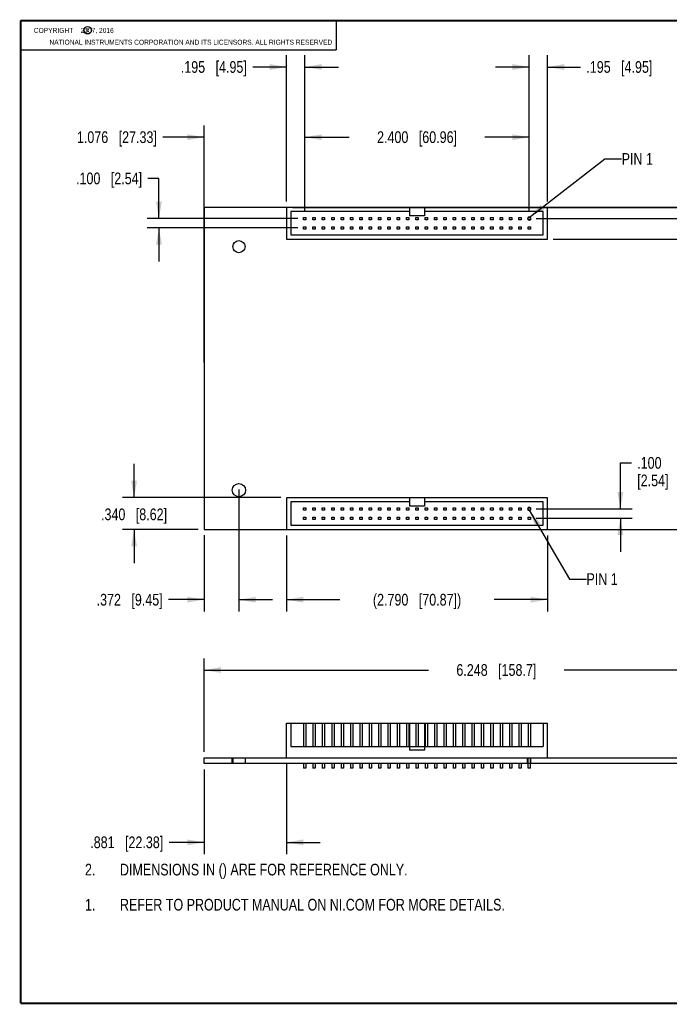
# Model space of a CAD drawing. Header units: inches. Extents: x 0.2 to 16.8, y 0.1 to 10.8.
# Tile 1 of 10: x 0.2 to 7.2, y 0.2 to 10.8. Entities that reach past the tile are written whole.
import ezdxf

# ---------------------------------------------------------------- set-up
doc = ezdxf.new("R2010")
doc.units = ezdxf.units.IN
doc.header["$LTSCALE"] = 0.935
doc.header["$MEASUREMENT"] = 0
doc.layers.get('0').update_dxf_attribs({"linetype": 'CONTINUOUS'})
for name, color, linetype in [('DETAIL', 7, 'CONTINUOUS'), ('DIMENSIONS', 7, 'CONTINUOUS'), ('NOTE', 7, 'CONTINUOUS')]:
    doc.layers.add(name, color=color, linetype=linetype)
doc.styles.get("Standard").update_dxf_attribs({"font": 'txt', "width": 0.8})
doc.dimstyles.new('DIMSTYLE_1', dxfattribs={"dimtxt": 0.125, "dimasz": 0.18, "dimexe": 0.125, "dimexo": 0.0625, "dimgap": 0.0625, "dimtad": 0, "dimtih": 1, "dimtoh": 1, "dimdec": 3, "dimzin": 4, "dimdsep": 46, "dimtxsty": 'STANDARD', "dimblk": '_FILLED', "dimblk1": '_FILLED', "dimblk2": '_FILLED', "dimcen": 0.09, "dimadec": 0, "dimazin": 0, "dimtp": 0.01, "dimtm": 0.01, "dimtfac": 1, "dimtdec": 3, "dimtofl": 0, "dimtmove": 0, "dimatfit": 3, "dimldrblk": '_FILLED', "dimfxl": 1, "dimtolj": 1, "dimtzin": 4, "dimarcsym": 0})
doc.dimstyles.get("Standard").update_dxf_attribs({"dimtxt": 0.125, "dimasz": 0.18, "dimexe": 0.125, "dimexo": 0.0625, "dimgap": 0.09, "dimtad": 0, "dimtih": 1, "dimtoh": 1, "dimdec": 3, "dimzin": 4, "dimdsep": 46, "dimtxsty": 'STANDARD', "dimblk": '_FILLED', "dimblk1": '_FILLED', "dimblk2": '_FILLED', "dimcen": 0.09, "dimadec": 0, "dimazin": 0, "dimtol": 1, "dimtp": 0.01, "dimtm": 0.01, "dimtfac": 1, "dimtdec": 3, "dimtofl": 0, "dimtmove": 0, "dimatfit": 3, "dimldrblk": '_FILLED', "dimfxl": 1, "dimtolj": 1, "dimtzin": 4, "dimarcsym": 0})

# ---------------------------------------------------------------- blocks, each defined once
blk = doc.blocks.new('CUSTOM_NOTE_BL0', base_point=(3.675, 1.312))
at = {"color": 2, "linetype": 'CONTINUOUS', "width": 0.8}
for s, p in [('1.', (0.938, 1.25)), ('REFER TO PRODUCT MANUAL ON NI.COM FOR MORE DETAILS.', (1.312, 1.25))]:
    blk.add_text(s, height=0.125, dxfattribs=at).set_placement(p)
blk = doc.blocks.new('_FILLED')
at = {"color": 0, "linetype": 'BYBLOCK'}
blk.add_solid([(0, 0), (-1, 0.174), (-1, -0.174)], dxfattribs=at)
blk = doc.blocks.new('*D0')
at = {"layer": 'DIMENSIONS', "color": 2, "linetype": 'CONTINUOUS'}
for p, q in [((9.394, 8.763), (9.394, 9.295)), ((9.394, 9.295), (9.511, 9.295)), ((3.156, 8.763), (9.519, 8.763)), ((5.946, 8.424), (9.519, 8.424)), ((9.394, 8.424), (9.394, 8.064))]:
    blk.add_line(p, q, dxfattribs=at)
at = {"layer": 'DIMENSIONS', "color": 2, "linetype": 'CONTINUOUS', "xscale": 0.18, "yscale": 0.18, "zscale": 0.18}
for p, rotation in [((9.394, 8.763), 270), ((9.394, 8.424), 90)]:
    blk.add_blockref('_FILLED', p, dxfattribs=dict(at, rotation=rotation))
at = {"layer": 'DIMENSIONS', "color": 2, "linetype": 'CONTINUOUS', "insert": (9.574, 9.358), "char_height": 0.125, "width": 1.125, "attachment_point": 1, "line_spacing_factor": 0.9}
blk.add_mtext('.340{\\Ftxt.shx;\\W1.000000;\\H0.125000; }[8.62]', dxfattribs=at)
blk = doc.blocks.new('*D1')
at = {"layer": 'DIMENSIONS', "color": 2, "linetype": 'CONTINUOUS'}
for p, q in [((1.463, 5.662), (1.463, 6.022)), ((3.031, 5.662), (1.338, 5.662)), ((2.15, 5.322), (1.338, 5.322)), ((1.463, 5.322), (1.463, 4.962))]:
    blk.add_line(p, q, dxfattribs=at)
at = {"layer": 'DIMENSIONS', "color": 2, "linetype": 'CONTINUOUS', "xscale": 0.18, "yscale": 0.18, "zscale": 0.18}
for p, rotation in [((1.463, 5.662), 270), ((1.463, 5.322), 90)]:
    blk.add_blockref('_FILLED', p, dxfattribs=dict(at, rotation=rotation))
at = {"layer": 'DIMENSIONS', "color": 2, "linetype": 'CONTINUOUS', "insert": (1.463, 5.546), "char_height": 0.125, "width": 1.125, "attachment_point": 2, "line_spacing_factor": 0.9}
blk.add_mtext('.340{\\Ftxt.shx;\\W1.000000;\\H0.125000; }[8.62]', dxfattribs=at)
blk = doc.blocks.new('*D2')
at = {"layer": 'DIMENSIONS', "color": 2, "linetype": 'CONTINUOUS'}
for p, q in [((2.585, 5.75), (2.585, 4.447)), ((2.213, 5.26), (2.213, 4.447)), ((2.213, 4.572), (1.832, 4.572)), ((2.585, 4.572), (2.945, 4.572))]:
    blk.add_line(p, q, dxfattribs=at)
at = {"layer": 'DIMENSIONS', "color": 2, "linetype": 'CONTINUOUS', "xscale": 0.18, "yscale": 0.18, "zscale": 0.18}
blk.add_blockref('_FILLED', (2.213, 4.572), dxfattribs=at)
at = {"layer": 'DIMENSIONS', "color": 2, "linetype": 'CONTINUOUS', "xscale": 0.18, "yscale": 0.18, "zscale": 0.18, "rotation": 180}
blk.add_blockref('_FILLED', (2.585, 4.572), dxfattribs=at)
at = {"layer": 'DIMENSIONS', "color": 2, "linetype": 'CONTINUOUS', "insert": (1.769, 4.634), "char_height": 0.125, "width": 1.125, "attachment_point": 3, "line_spacing_factor": 0.9}
blk.add_mtext('.372{\\Ftxt.shx;\\W1.000000;\\H0.125000; }[9.45]', dxfattribs=at)
blk = doc.blocks.new('*D11')
at = {"layer": 'DIMENSIONS', "color": 2, "linetype": 'CONTINUOUS'}
for p, q in [((2.213, 2.758), (2.213, 1.854)), ((3.094, 2.821), (3.094, 1.854)), ((2.213, 1.979), (1.838, 1.979)), ((3.094, 1.979), (3.454, 1.979))]:
    blk.add_line(p, q, dxfattribs=at)
at = {"layer": 'DIMENSIONS', "color": 2, "linetype": 'CONTINUOUS', "xscale": 0.18, "yscale": 0.18, "zscale": 0.18}
blk.add_blockref('_FILLED', (2.213, 1.979), dxfattribs=at)
at = {"layer": 'DIMENSIONS', "color": 2, "linetype": 'CONTINUOUS', "xscale": 0.18, "yscale": 0.18, "zscale": 0.18, "rotation": 180}
blk.add_blockref('_FILLED', (3.094, 1.979), dxfattribs=at)
at = {"layer": 'DIMENSIONS', "color": 2, "linetype": 'CONTINUOUS', "insert": (1.775, 2.042), "char_height": 0.125, "width": 1.225, "attachment_point": 3, "line_spacing_factor": 0.9}
blk.add_mtext('.881{\\Ftxt.shx;\\W1.000000;\\H0.125000; }[22.38]', dxfattribs=at)
blk = doc.blocks.new('*D13')
at = {"layer": 'DIMENSIONS', "color": 2, "linetype": 'CONTINUOUS'}
for p, q in [((2.213, 2.946), (2.213, 3.945)), ((8.461, 2.946), (8.461, 3.945)), ((2.213, 3.82), (4.612, 3.82)), ((8.461, 3.82), (6.062, 3.82))]:
    blk.add_line(p, q, dxfattribs=at)
at = {"layer": 'DIMENSIONS', "color": 2, "linetype": 'CONTINUOUS', "xscale": 0.18, "yscale": 0.18, "zscale": 0.18, "rotation": 180}
blk.add_blockref('_FILLED', (2.213, 3.82), dxfattribs=at)
at = {"layer": 'DIMENSIONS', "color": 2, "linetype": 'CONTINUOUS', "xscale": 0.18, "yscale": 0.18, "zscale": 0.18}
blk.add_blockref('_FILLED', (8.461, 3.82), dxfattribs=at)
at = {"layer": 'DIMENSIONS', "color": 2, "linetype": 'CONTINUOUS', "insert": (5.337, 3.883), "char_height": 0.125, "width": 1.325, "attachment_point": 2, "line_spacing_factor": 0.9}
blk.add_mtext('6.248{\\Ftxt.shx;\\W1.000000;\\H0.125000; }[158.7]', dxfattribs=at)
blk = doc.blocks.new('*D14')
at = {"layer": 'DIMENSIONS', "color": 2, "linetype": 'CONTINUOUS'}
for p, q in [((2.213, 7.105), (2.213, 9.638)), ((3.289, 8.719), (3.289, 9.638)), ((2.213, 9.513), (1.769, 9.513)), ((3.289, 9.513), (3.649, 9.513))]:
    blk.add_line(p, q, dxfattribs=at)
at = {"layer": 'DIMENSIONS', "color": 2, "linetype": 'CONTINUOUS', "xscale": 0.18, "yscale": 0.18, "zscale": 0.18}
blk.add_blockref('_FILLED', (2.213, 9.513), dxfattribs=at)
at = {"layer": 'DIMENSIONS', "color": 2, "linetype": 'CONTINUOUS', "xscale": 0.18, "yscale": 0.18, "zscale": 0.18, "rotation": 180}
blk.add_blockref('_FILLED', (3.289, 9.513), dxfattribs=at)
at = {"layer": 'DIMENSIONS', "color": 2, "linetype": 'CONTINUOUS', "insert": (1.707, 9.576), "char_height": 0.125, "width": 1.325, "attachment_point": 3, "line_spacing_factor": 0.9}
blk.add_mtext('1.076{\\Ftxt.shx;\\W1.000000;\\H0.125000; }[27.33]', dxfattribs=at)
blk = doc.blocks.new('*D15')
at = {"layer": 'DIMENSIONS', "color": 2, "linetype": 'CONTINUOUS'}
for p, q in [((3.289, 8.719), (3.289, 9.638)), ((5.689, 8.719), (5.689, 9.638)), ((3.289, 9.513), (3.764, 9.513)), ((5.689, 9.513), (5.214, 9.513))]:
    blk.add_line(p, q, dxfattribs=at)
at = {"layer": 'DIMENSIONS', "color": 2, "linetype": 'CONTINUOUS', "xscale": 0.18, "yscale": 0.18, "zscale": 0.18, "rotation": 180}
blk.add_blockref('_FILLED', (3.289, 9.513), dxfattribs=at)
at = {"layer": 'DIMENSIONS', "color": 2, "linetype": 'CONTINUOUS', "xscale": 0.18, "yscale": 0.18, "zscale": 0.18}
blk.add_blockref('_FILLED', (5.689, 9.513), dxfattribs=at)
at = {"layer": 'DIMENSIONS', "color": 2, "linetype": 'CONTINUOUS', "insert": (4.489, 9.576), "char_height": 0.125, "width": 1.325, "attachment_point": 2, "line_spacing_factor": 0.9}
blk.add_mtext('2.400{\\Ftxt.shx;\\W1.000000;\\H0.125000; }[60.96]', dxfattribs=at)
blk = doc.blocks.new('*D16')
at = {"layer": 'DIMENSIONS', "color": 2, "linetype": 'CONTINUOUS'}
for p, q in [((5.689, 8.719), (5.689, 10.388)), ((5.884, 8.826), (5.884, 10.388)), ((5.689, 10.263), (5.329, 10.263)), ((5.884, 10.263), (6.237, 10.263))]:
    blk.add_line(p, q, dxfattribs=at)
at = {"layer": 'DIMENSIONS', "color": 2, "linetype": 'CONTINUOUS', "xscale": 0.18, "yscale": 0.18, "zscale": 0.18}
blk.add_blockref('_FILLED', (5.689, 10.263), dxfattribs=at)
at = {"layer": 'DIMENSIONS', "color": 2, "linetype": 'CONTINUOUS', "xscale": 0.18, "yscale": 0.18, "zscale": 0.18, "rotation": 180}
blk.add_blockref('_FILLED', (5.884, 10.263), dxfattribs=at)
at = {"layer": 'DIMENSIONS', "color": 2, "linetype": 'CONTINUOUS', "insert": (6.299, 10.326), "char_height": 0.125, "width": 1.125, "attachment_point": 1, "line_spacing_factor": 0.9}
blk.add_mtext('.195{\\Ftxt.shx;\\W1.000000;\\H0.125000; }[4.95]', dxfattribs=at)
blk = doc.blocks.new('*D17')
at = {"layer": 'DIMENSIONS', "color": 2, "linetype": 'CONTINUOUS'}
for p, q in [((3.094, 8.826), (3.094, 10.388)), ((3.289, 8.719), (3.289, 10.388)), ((3.094, 10.263), (2.732, 10.263)), ((3.289, 10.263), (3.649, 10.263))]:
    blk.add_line(p, q, dxfattribs=at)
at = {"layer": 'DIMENSIONS', "color": 2, "linetype": 'CONTINUOUS', "xscale": 0.18, "yscale": 0.18, "zscale": 0.18}
blk.add_blockref('_FILLED', (3.094, 10.263), dxfattribs=at)
at = {"layer": 'DIMENSIONS', "color": 2, "linetype": 'CONTINUOUS', "xscale": 0.18, "yscale": 0.18, "zscale": 0.18, "rotation": 180}
blk.add_blockref('_FILLED', (3.289, 10.263), dxfattribs=at)
at = {"layer": 'DIMENSIONS', "color": 2, "linetype": 'CONTINUOUS', "insert": (2.669, 10.326), "char_height": 0.125, "width": 1.125, "attachment_point": 3, "line_spacing_factor": 0.9}
blk.add_mtext('.195{\\Ftxt.shx;\\W1.000000;\\H0.125000; }[4.95]', dxfattribs=at)
blk = doc.blocks.new('*D18')
at = {"layer": 'DIMENSIONS', "color": 2, "linetype": 'CONTINUOUS'}
for p, q in [((7.39, 8.763), (7.39, 9.297)), ((7.39, 9.297), (7.508, 9.297)), ((7.235, 8.763), (7.515, 8.763)), ((5.764, 8.644), (7.515, 8.644)), ((7.39, 8.644), (7.39, 8.284))]:
    blk.add_line(p, q, dxfattribs=at)
at = {"layer": 'DIMENSIONS', "color": 2, "linetype": 'CONTINUOUS', "xscale": 0.18, "yscale": 0.18, "zscale": 0.18}
for p, rotation in [((7.39, 8.763), 270), ((7.39, 8.644), 90)]:
    blk.add_blockref('_FILLED', p, dxfattribs=dict(at, rotation=rotation))
at = {"layer": 'DIMENSIONS', "color": 2, "linetype": 'CONTINUOUS', "insert": (7.57, 9.359), "char_height": 0.125, "width": 0.6, "attachment_point": 1, "line_spacing_factor": 0.9}
blk.add_mtext('.120\\P[3.04]', dxfattribs=at)
blk = doc.blocks.new('*D19')
at = {"layer": 'DIMENSIONS', "color": 2, "linetype": 'CONTINUOUS'}
for p, q in [((3.094, 5.259), (3.094, 4.447)), ((5.884, 5.259), (5.884, 4.447)), ((3.094, 4.572), (3.664, 4.572)), ((5.884, 4.572), (5.314, 4.572))]:
    blk.add_line(p, q, dxfattribs=at)
at = {"layer": 'DIMENSIONS', "color": 2, "linetype": 'CONTINUOUS', "xscale": 0.18, "yscale": 0.18, "zscale": 0.18, "rotation": 180}
blk.add_blockref('_FILLED', (3.094, 4.572), dxfattribs=at)
at = {"layer": 'DIMENSIONS', "color": 2, "linetype": 'CONTINUOUS', "xscale": 0.18, "yscale": 0.18, "zscale": 0.18}
blk.add_blockref('_FILLED', (5.884, 4.572), dxfattribs=at)
at = {"layer": 'DIMENSIONS', "color": 2, "linetype": 'CONTINUOUS', "insert": (4.489, 4.634), "char_height": 0.125, "width": 1.525, "attachment_point": 2, "line_spacing_factor": 0.9}
blk.add_mtext('(2.790{\\Ftxt.shx;\\W1.000000;\\H0.125000; }[70.87])', dxfattribs=at)
blk = doc.blocks.new('*D20')
at = {"layer": 'DIMENSIONS', "color": 2, "linetype": 'CONTINUOUS'}
for p, q in [((6.663, 5.542), (6.663, 6.034)), ((6.663, 6.034), (6.781, 6.034)), ((5.764, 5.542), (6.788, 5.542)), ((5.764, 5.442), (6.788, 5.442)), ((6.663, 5.442), (6.663, 5.082))]:
    blk.add_line(p, q, dxfattribs=at)
at = {"layer": 'DIMENSIONS', "color": 2, "linetype": 'CONTINUOUS', "xscale": 0.18, "yscale": 0.18, "zscale": 0.18}
for p, rotation in [((6.663, 5.542), 270), ((6.663, 5.442), 90)]:
    blk.add_blockref('_FILLED', p, dxfattribs=dict(at, rotation=rotation))
at = {"layer": 'DIMENSIONS', "color": 2, "linetype": 'CONTINUOUS', "insert": (6.843, 6.096), "char_height": 0.125, "width": 0.6, "attachment_point": 1, "line_spacing_factor": 0.9}
blk.add_mtext('.100\\P[2.54]', dxfattribs=at)
blk = doc.blocks.new('*D21')
at = {"layer": 'DIMENSIONS', "color": 2, "linetype": 'CONTINUOUS'}
for p, q in [((1.729, 9.073), (1.611, 9.073)), ((1.729, 8.644), (1.729, 9.073)), ((3.214, 8.644), (1.604, 8.644)), ((3.214, 8.544), (1.604, 8.544)), ((1.729, 8.544), (1.729, 8.184))]:
    blk.add_line(p, q, dxfattribs=at)
at = {"layer": 'DIMENSIONS', "color": 2, "linetype": 'CONTINUOUS', "xscale": 0.18, "yscale": 0.18, "zscale": 0.18}
for p, rotation in [((1.729, 8.644), 270), ((1.729, 8.544), 90)]:
    blk.add_blockref('_FILLED', p, dxfattribs=dict(at, rotation=rotation))
at = {"layer": 'DIMENSIONS', "color": 2, "linetype": 'CONTINUOUS', "insert": (1.549, 9.135), "char_height": 0.125, "width": 1.125, "attachment_point": 3, "line_spacing_factor": 0.9}
blk.add_mtext('.100{\\Ftxt.shx;\\W1.000000;\\H0.125000; }[2.54]', dxfattribs=at)
blk = doc.blocks.new('DIMS_REF_BL1', base_point=(3.125, 1.687))
at = {"layer": 'DETAIL', "color": 2, "linetype": 'CONTINUOUS', "width": 0.8}
for s, p in [('2.', (0.938, 1.625)), ('DIMENSIONS IN () ARE FOR REFERENCE ONLY.', (1.312, 1.625))]:
    blk.add_text(s, height=0.125, dxfattribs=at).set_placement(p)

msp = doc.modelspace()

# ---------------------------------------------------------------- linework, layer by layer
at = {"color": 2, "linetype": 'CONTINUOUS'}
for p, q in [((0.25, 10.7586), (3.625, 10.7586)), ((0.25, 10.7586), (0.25, 10.4456)), ((3.625, 10.7586), (3.625, 10.4456)), ((0.25, 10.4456), (3.625, 10.4456))]:
    msp.add_line(p, q, dxfattribs=at)
at = {"color": 7, "linetype": 'CONTINUOUS'}
for p, q in [((2.2125, 8.7631), (2.2125, 5.3221)), ((8.4605, 8.7631), (2.2125, 8.7631)), ((3.0935, 8.7636), (3.0935, 8.4236)), ((5.8835, 8.7636), (3.0935, 8.7636)), ((4.4085, 8.7636), (4.4085, 8.6736)), ((4.5685, 8.7636), (4.5685, 8.6736)), ((5.8835, 8.4236), (5.8835, 8.7636)), ((3.1385, 8.7186), (3.1385, 8.4686)), ((4.4085, 8.7186), (3.1385, 8.7186)), ((3.276, 8.6311), (3.276, 8.6561)), ((3.276, 8.6561), (3.301, 8.6561)), ((3.301, 8.6311), (3.276, 8.6311)), ((3.301, 8.6561), (3.301, 8.6311)), ((3.376, 8.6311), (3.376, 8.6561)), ((3.376, 8.6561), (3.401, 8.6561)), ((3.401, 8.6311), (3.376, 8.6311)), ((3.401, 8.6561), (3.401, 8.6311)), ((3.476, 8.6311), (3.476, 8.6561)), ((3.476, 8.6561), (3.501, 8.6561)), ((3.501, 8.6311), (3.476, 8.6311)), ((3.501, 8.6561), (3.501, 8.6311)), ((3.576, 8.6311), (3.576, 8.6561)), ((3.576, 8.6561), (3.601, 8.6561)), ((3.601, 8.6311), (3.576, 8.6311)), ((3.601, 8.6561), (3.601, 8.6311)), ((3.676, 8.6311), (3.676, 8.6561)), ((3.676, 8.6561), (3.701, 8.6561)), ((3.701, 8.6311), (3.676, 8.6311)), ((3.701, 8.6561), (3.701, 8.6311)), ((3.776, 8.6311), (3.776, 8.6561)), ((3.776, 8.6561), (3.801, 8.6561)), ((3.801, 8.6311), (3.776, 8.6311)), ((3.801, 8.6561), (3.801, 8.6311)), ((3.876, 8.6311), (3.876, 8.6561)), ((3.876, 8.6561), (3.901, 8.6561)), ((3.901, 8.6311), (3.876, 8.6311)), ((3.901, 8.6561), (3.901, 8.6311)), ((3.976, 8.6311), (3.976, 8.6561)), ((3.976, 8.6561), (4.001, 8.6561)), ((4.001, 8.6311), (3.976, 8.6311)), ((4.001, 8.6561), (4.001, 8.6311)), ((4.076, 8.6311), (4.076, 8.6561)), ((4.076, 8.6561), (4.101, 8.6561)), ((4.101, 8.6311), (4.076, 8.6311)), ((4.101, 8.6561), (4.101, 8.6311)), ((4.176, 8.6311), (4.176, 8.6561)), ((4.176, 8.6561), (4.201, 8.6561)), ((4.201, 8.6311), (4.176, 8.6311)), ((4.201, 8.6561), (4.201, 8.6311)), ((4.276, 8.6311), (4.276, 8.6561)), ((4.276, 8.6561), (4.301, 8.6561)), ((4.301, 8.6311), (4.276, 8.6311)), ((4.301, 8.6561), (4.301, 8.6311)), ((4.376, 8.6311), (4.376, 8.6561)), ((4.376, 8.6561), (4.401, 8.6561)), ((4.401, 8.6311), (4.376, 8.6311)), ((4.401, 8.6561), (4.401, 8.6311)), ((4.5685, 8.6736), (4.4085, 8.6736)), ((4.476, 8.6311), (4.476, 8.6561)), ((4.476, 8.6561), (4.501, 8.6561)), ((4.501, 8.6311), (4.476, 8.6311)), ((4.501, 8.6561), (4.501, 8.6311)), ((5.8385, 8.7186), (4.5685, 8.7186)), ((4.576, 8.6311), (4.576, 8.6561)), ((4.576, 8.6561), (4.601, 8.6561)), ((4.601, 8.6311), (4.576, 8.6311)), ((4.601, 8.6561), (4.601, 8.6311)), ((4.676, 8.6311), (4.676, 8.6561)), ((4.676, 8.6561), (4.701, 8.6561)), ((4.701, 8.6311), (4.676, 8.6311)), ((4.701, 8.6561), (4.701, 8.6311)), ((4.776, 8.6311), (4.776, 8.6561)), ((4.776, 8.6561), (4.801, 8.6561)), ((4.801, 8.6311), (4.776, 8.6311)), ((4.801, 8.6561), (4.801, 8.6311)), ((4.876, 8.6311), (4.876, 8.6561)), ((4.876, 8.6561), (4.901, 8.6561)), ((4.901, 8.6311), (4.876, 8.6311)), ((4.901, 8.6561), (4.901, 8.6311)), ((4.976, 8.6311), (4.976, 8.6561)), ((4.976, 8.6561), (5.001, 8.6561)), ((5.001, 8.6311), (4.976, 8.6311)), ((5.001, 8.6561), (5.001, 8.6311)), ((5.076, 8.6311), (5.076, 8.6561)), ((5.076, 8.6561), (5.101, 8.6561)), ((5.101, 8.6311), (5.076, 8.6311)), ((5.101, 8.6561), (5.101, 8.6311)), ((5.176, 8.6311), (5.176, 8.6561)), ((5.176, 8.6561), (5.201, 8.6561)), ((5.201, 8.6311), (5.176, 8.6311)), ((5.201, 8.6561), (5.201, 8.6311)), ((5.276, 8.6311), (5.276, 8.6561)), ((5.276, 8.6561), (5.301, 8.6561)), ((5.301, 8.6311), (5.276, 8.6311)), ((5.301, 8.6561), (5.301, 8.6311)), ((5.376, 8.6311), (5.376, 8.6561)), ((5.376, 8.6561), (5.401, 8.6561)), ((5.401, 8.6311), (5.376, 8.6311)), ((5.401, 8.6561), (5.401, 8.6311)), ((5.476, 8.6311), (5.476, 8.6561)), ((5.476, 8.6561), (5.501, 8.6561)), ((5.501, 8.6311), (5.476, 8.6311)), ((5.501, 8.6561), (5.501, 8.6311)), ((5.576, 8.6311), (5.576, 8.6561)), ((5.576, 8.6561), (5.601, 8.6561)), ((5.601, 8.6311), (5.576, 8.6311)), ((5.601, 8.6561), (5.601, 8.6311)), ((5.676, 8.6311), (5.676, 8.6561)), ((5.676, 8.6561), (5.701, 8.6561)), ((5.701, 8.6311), (5.676, 8.6311)), ((5.701, 8.6561), (5.701, 8.6311)), ((5.8385, 8.4686), (5.8385, 8.7186)), ((3.276, 8.5311), (3.276, 8.5561)), ((3.276, 8.5561), (3.301, 8.5561)), ((3.301, 8.5311), (3.276, 8.5311)), ((3.301, 8.5561), (3.301, 8.5311)), ((3.376, 8.5311), (3.376, 8.5561)), ((3.376, 8.5561), (3.401, 8.5561)), ((3.401, 8.5311), (3.376, 8.5311)), ((3.401, 8.5561), (3.401, 8.5311)), ((3.476, 8.5311), (3.476, 8.5561)), ((3.476, 8.5561), (3.501, 8.5561)), ((3.501, 8.5311), (3.476, 8.5311)), ((3.501, 8.5561), (3.501, 8.5311)), ((3.576, 8.5311), (3.576, 8.5561)), ((3.576, 8.5561), (3.601, 8.5561)), ((3.601, 8.5311), (3.576, 8.5311)), ((3.601, 8.5561), (3.601, 8.5311)), ((3.676, 8.5311), (3.676, 8.5561)), ((3.676, 8.5561), (3.701, 8.5561)), ((3.701, 8.5311), (3.676, 8.5311)), ((3.701, 8.5561), (3.701, 8.5311)), ((3.776, 8.5311), (3.776, 8.5561)), ((3.776, 8.5561), (3.801, 8.5561)), ((3.801, 8.5311), (3.776, 8.5311)), ((3.801, 8.5561), (3.801, 8.5311)), ((3.876, 8.5311), (3.876, 8.5561)), ((3.876, 8.5561), (3.901, 8.5561)), ((3.901, 8.5311), (3.876, 8.5311)), ((3.901, 8.5561), (3.901, 8.5311)), ((3.976, 8.5311), (3.976, 8.5561)), ((3.976, 8.5561), (4.001, 8.5561)), ((4.001, 8.5311), (3.976, 8.5311)), ((4.001, 8.5561), (4.001, 8.5311)), ((4.076, 8.5311), (4.076, 8.5561)), ((4.076, 8.5561), (4.101, 8.5561)), ((4.101, 8.5311), (4.076, 8.5311)), ((4.101, 8.5561), (4.101, 8.5311)), ((4.176, 8.5311), (4.176, 8.5561)), ((4.176, 8.5561), (4.201, 8.5561)), ((4.201, 8.5311), (4.176, 8.5311)), ((4.201, 8.5561), (4.201, 8.5311)), ((4.276, 8.5311), (4.276, 8.5561)), ((4.276, 8.5561), (4.301, 8.5561)), ((4.301, 8.5311), (4.276, 8.5311)), ((4.301, 8.5561), (4.301, 8.5311)), ((4.376, 8.5311), (4.376, 8.5561)), ((4.376, 8.5561), (4.401, 8.5561)), ((4.401, 8.5311), (4.376, 8.5311)), ((4.401, 8.5561), (4.401, 8.5311)), ((4.476, 8.5311), (4.476, 8.5561)), ((4.476, 8.5561), (4.501, 8.5561)), ((4.501, 8.5311), (4.476, 8.5311)), ((4.501, 8.5561), (4.501, 8.5311)), ((4.576, 8.5311), (4.576, 8.5561)), ((4.576, 8.5561), (4.601, 8.5561)), ((4.601, 8.5311), (4.576, 8.5311)), ((4.601, 8.5561), (4.601, 8.5311)), ((4.676, 8.5311), (4.676, 8.5561)), ((4.676, 8.5561), (4.701, 8.5561)), ((4.701, 8.5311), (4.676, 8.5311)), ((4.701, 8.5561), (4.701, 8.5311)), ((4.776, 8.5311), (4.776, 8.5561)), ((4.776, 8.5561), (4.801, 8.5561)), ((4.801, 8.5311), (4.776, 8.5311)), ((4.801, 8.5561), (4.801, 8.5311)), ((4.876, 8.5311), (4.876, 8.5561)), ((4.876, 8.5561), (4.901, 8.5561)), ((4.901, 8.5311), (4.876, 8.5311)), ((4.901, 8.5561), (4.901, 8.5311)), ((4.976, 8.5311), (4.976, 8.5561)), ((4.976, 8.5561), (5.001, 8.5561)), ((5.001, 8.5311), (4.976, 8.5311)), ((5.001, 8.5561), (5.001, 8.5311)), ((5.076, 8.5311), (5.076, 8.5561)), ((5.076, 8.5561), (5.101, 8.5561)), ((5.101, 8.5311), (5.076, 8.5311)), ((5.101, 8.5561), (5.101, 8.5311)), ((5.176, 8.5311), (5.176, 8.5561)), ((5.176, 8.5561), (5.201, 8.5561)), ((5.201, 8.5311), (5.176, 8.5311)), ((5.201, 8.5561), (5.201, 8.5311)), ((5.276, 8.5311), (5.276, 8.5561)), ((5.276, 8.5561), (5.301, 8.5561)), ((5.301, 8.5311), (5.276, 8.5311)), ((5.301, 8.5561), (5.301, 8.5311)), ((5.376, 8.5311), (5.376, 8.5561)), ((5.376, 8.5561), (5.401, 8.5561)), ((5.401, 8.5311), (5.376, 8.5311)), ((5.401, 8.5561), (5.401, 8.5311)), ((5.476, 8.5311), (5.476, 8.5561)), ((5.476, 8.5561), (5.501, 8.5561)), ((5.501, 8.5311), (5.476, 8.5311)), ((5.501, 8.5561), (5.501, 8.5311)), ((5.576, 8.5311), (5.576, 8.5561)), ((5.576, 8.5561), (5.601, 8.5561)), ((5.601, 8.5311), (5.576, 8.5311)), ((5.601, 8.5561), (5.601, 8.5311)), ((5.676, 8.5311), (5.676, 8.5561)), ((5.676, 8.5561), (5.701, 8.5561)), ((5.701, 8.5311), (5.676, 8.5311)), ((5.701, 8.5561), (5.701, 8.5311)), ((3.0935, 8.4236), (5.8835, 8.4236)), ((3.1385, 8.4686), (5.8385, 8.4686)), ((3.0935, 5.6616), (3.0935, 5.3216)), ((5.8835, 5.6616), (3.0935, 5.6616)), ((3.1385, 5.6166), (3.1385, 5.3666)), ((4.4085, 5.6166), (3.1385, 5.6166)), ((4.4085, 5.6616), (4.4085, 5.5716)), ((4.5685, 5.6616), (4.5685, 5.5716)), ((5.8385, 5.6166), (4.5685, 5.6166)), ((5.8385, 5.3666), (5.8385, 5.6166)), ((5.8835, 5.3216), (5.8835, 5.6616)), ((3.276, 5.5291), (3.276, 5.5541)), ((3.276, 5.5541), (3.301, 5.5541)), ((3.301, 5.5291), (3.276, 5.5291)), ((3.301, 5.5541), (3.301, 5.5291)), ((3.376, 5.5291), (3.376, 5.5541)), ((3.376, 5.5541), (3.401, 5.5541)), ((3.401, 5.5291), (3.376, 5.5291)), ((3.401, 5.5541), (3.401, 5.5291)), ((3.476, 5.5291), (3.476, 5.5541)), ((3.476, 5.5541), (3.501, 5.5541)), ((3.501, 5.5291), (3.476, 5.5291)), ((3.501, 5.5541), (3.501, 5.5291)), ((3.576, 5.5291), (3.576, 5.5541)), ((3.576, 5.5541), (3.601, 5.5541)), ((3.601, 5.5291), (3.576, 5.5291)), ((3.601, 5.5541), (3.601, 5.5291)), ((3.676, 5.5291), (3.676, 5.5541)), ((3.676, 5.5541), (3.701, 5.5541)), ((3.701, 5.5291), (3.676, 5.5291)), ((3.701, 5.5541), (3.701, 5.5291)), ((3.776, 5.5291), (3.776, 5.5541)), ((3.776, 5.5541), (3.801, 5.5541)), ((3.801, 5.5291), (3.776, 5.5291)), ((3.801, 5.5541), (3.801, 5.5291)), ((3.876, 5.5291), (3.876, 5.5541)), ((3.876, 5.5541), (3.901, 5.5541)), ((3.901, 5.5291), (3.876, 5.5291)), ((3.901, 5.5541), (3.901, 5.5291)), ((3.976, 5.5291), (3.976, 5.5541)), ((3.976, 5.5541), (4.001, 5.5541)), ((4.001, 5.5291), (3.976, 5.5291)), ((4.001, 5.5541), (4.001, 5.5291)), ((4.076, 5.5541), (4.101, 5.5541)), ((4.076, 5.5291), (4.076, 5.5541)), ((4.101, 5.5291), (4.076, 5.5291)), ((4.101, 5.5541), (4.101, 5.5291)), ((4.176, 5.5541), (4.201, 5.5541)), ((4.176, 5.5291), (4.176, 5.5541)), ((4.201, 5.5291), (4.176, 5.5291)), ((4.201, 5.5541), (4.201, 5.5291)), ((4.276, 5.5541), (4.301, 5.5541)), ((4.276, 5.5291), (4.276, 5.5541)), ((4.301, 5.5291), (4.276, 5.5291)), ((4.301, 5.5541), (4.301, 5.5291)), ((4.376, 5.5541), (4.401, 5.5541)), ((4.376, 5.5291), (4.376, 5.5541)), ((4.401, 5.5291), (4.376, 5.5291)), ((4.401, 5.5541), (4.401, 5.5291)), ((4.5685, 5.5716), (4.4085, 5.5716)), ((4.476, 5.5541), (4.501, 5.5541)), ((4.476, 5.5291), (4.476, 5.5541)), ((4.501, 5.5291), (4.476, 5.5291)), ((4.501, 5.5541), (4.501, 5.5291)), ((4.576, 5.5541), (4.601, 5.5541)), ((4.576, 5.5291), (4.576, 5.5541)), ((4.601, 5.5291), (4.576, 5.5291)), ((4.601, 5.5541), (4.601, 5.5291)), ((4.676, 5.5541), (4.701, 5.5541)), ((4.676, 5.5291), (4.676, 5.5541)), ((4.701, 5.5291), (4.676, 5.5291)), ((4.701, 5.5541), (4.701, 5.5291)), ((4.776, 5.5541), (4.801, 5.5541)), ((4.776, 5.5291), (4.776, 5.5541)), ((4.801, 5.5291), (4.776, 5.5291)), ((4.801, 5.5541), (4.801, 5.5291)), ((4.876, 5.5541), (4.901, 5.5541)), ((4.876, 5.5291), (4.876, 5.5541)), ((4.901, 5.5291), (4.876, 5.5291)), ((4.901, 5.5541), (4.901, 5.5291)), ((4.976, 5.5541), (5.001, 5.5541)), ((4.976, 5.5291), (4.976, 5.5541)), ((5.001, 5.5291), (4.976, 5.5291)), ((5.001, 5.5541), (5.001, 5.5291)), ((5.076, 5.5541), (5.101, 5.5541)), ((5.076, 5.5291), (5.076, 5.5541)), ((5.101, 5.5291), (5.076, 5.5291)), ((5.101, 5.5541), (5.101, 5.5291)), ((5.176, 5.5541), (5.201, 5.5541)), ((5.176, 5.5291), (5.176, 5.5541)), ((5.201, 5.5291), (5.176, 5.5291)), ((5.201, 5.5541), (5.201, 5.5291)), ((5.276, 5.5541), (5.301, 5.5541)), ((5.276, 5.5291), (5.276, 5.5541)), ((5.301, 5.5291), (5.276, 5.5291)), ((5.301, 5.5541), (5.301, 5.5291)), ((5.376, 5.5541), (5.401, 5.5541)), ((5.376, 5.5291), (5.376, 5.5541)), ((5.401, 5.5291), (5.376, 5.5291)), ((5.401, 5.5541), (5.401, 5.5291)), ((5.476, 5.5541), (5.501, 5.5541)), ((5.476, 5.5291), (5.476, 5.5541)), ((5.501, 5.5291), (5.476, 5.5291)), ((5.501, 5.5541), (5.501, 5.5291)), ((5.576, 5.5541), (5.601, 5.5541)), ((5.576, 5.5291), (5.576, 5.5541)), ((5.601, 5.5291), (5.576, 5.5291)), ((5.601, 5.5541), (5.601, 5.5291)), ((5.676, 5.5541), (5.701, 5.5541)), ((5.676, 5.5291), (5.676, 5.5541)), ((5.701, 5.5291), (5.676, 5.5291)), ((5.701, 5.5541), (5.701, 5.5291)), ((3.1385, 5.3666), (5.8385, 5.3666)), ((3.276, 5.4291), (3.276, 5.4541)), ((3.276, 5.4541), (3.301, 5.4541)), ((3.301, 5.4291), (3.276, 5.4291)), ((3.301, 5.4541), (3.301, 5.4291)), ((3.376, 5.4291), (3.376, 5.4541)), ((3.376, 5.4541), (3.401, 5.4541)), ((3.401, 5.4291), (3.376, 5.4291)), ((3.401, 5.4541), (3.401, 5.4291)), ((3.476, 5.4291), (3.476, 5.4541)), ((3.476, 5.4541), (3.501, 5.4541)), ((3.501, 5.4291), (3.476, 5.4291)), ((3.501, 5.4541), (3.501, 5.4291)), ((3.576, 5.4291), (3.576, 5.4541)), ((3.576, 5.4541), (3.601, 5.4541)), ((3.601, 5.4291), (3.576, 5.4291)), ((3.601, 5.4541), (3.601, 5.4291)), ((3.676, 5.4291), (3.676, 5.4541)), ((3.676, 5.4541), (3.701, 5.4541)), ((3.701, 5.4291), (3.676, 5.4291)), ((3.701, 5.4541), (3.701, 5.4291)), ((3.776, 5.4291), (3.776, 5.4541)), ((3.776, 5.4541), (3.801, 5.4541)), ((3.801, 5.4291), (3.776, 5.4291)), ((3.801, 5.4541), (3.801, 5.4291)), ((3.876, 5.4291), (3.876, 5.4541)), ((3.876, 5.4541), (3.901, 5.4541)), ((3.901, 5.4291), (3.876, 5.4291)), ((3.901, 5.4541), (3.901, 5.4291)), ((3.976, 5.4291), (3.976, 5.4541)), ((3.976, 5.4541), (4.001, 5.4541)), ((4.001, 5.4291), (3.976, 5.4291)), ((4.001, 5.4541), (4.001, 5.4291)), ((4.076, 5.4541), (4.101, 5.4541)), ((4.076, 5.4291), (4.076, 5.4541)), ((4.101, 5.4291), (4.076, 5.4291)), ((4.101, 5.4541), (4.101, 5.4291)), ((4.176, 5.4541), (4.201, 5.4541)), ((4.176, 5.4291), (4.176, 5.4541)), ((4.201, 5.4291), (4.176, 5.4291)), ((4.201, 5.4541), (4.201, 5.4291)), ((4.276, 5.4541), (4.301, 5.4541)), ((4.276, 5.4291), (4.276, 5.4541)), ((4.301, 5.4291), (4.276, 5.4291)), ((4.301, 5.4541), (4.301, 5.4291)), ((4.376, 5.4541), (4.401, 5.4541)), ((4.376, 5.4291), (4.376, 5.4541)), ((4.401, 5.4291), (4.376, 5.4291)), ((4.401, 5.4541), (4.401, 5.4291)), ((4.476, 5.4541), (4.501, 5.4541)), ((4.476, 5.4291), (4.476, 5.4541)), ((4.501, 5.4291), (4.476, 5.4291)), ((4.501, 5.4541), (4.501, 5.4291)), ((4.576, 5.4541), (4.601, 5.4541)), ((4.576, 5.4291), (4.576, 5.4541)), ((4.601, 5.4291), (4.576, 5.4291)), ((4.601, 5.4541), (4.601, 5.4291)), ((4.676, 5.4541), (4.701, 5.4541)), ((4.676, 5.4291), (4.676, 5.4541)), ((4.701, 5.4291), (4.676, 5.4291)), ((4.701, 5.4541), (4.701, 5.4291)), ((4.776, 5.4541), (4.801, 5.4541)), ((4.776, 5.4291), (4.776, 5.4541)), ((4.801, 5.4291), (4.776, 5.4291)), ((4.801, 5.4541), (4.801, 5.4291)), ((4.876, 5.4541), (4.901, 5.4541)), ((4.876, 5.4291), (4.876, 5.4541)), ((4.901, 5.4291), (4.876, 5.4291)), ((4.901, 5.4541), (4.901, 5.4291)), ((4.976, 5.4541), (5.001, 5.4541)), ((4.976, 5.4291), (4.976, 5.4541)), ((5.001, 5.4291), (4.976, 5.4291)), ((5.001, 5.4541), (5.001, 5.4291)), ((5.076, 5.4541), (5.101, 5.4541)), ((5.076, 5.4291), (5.076, 5.4541)), ((5.101, 5.4291), (5.076, 5.4291)), ((5.101, 5.4541), (5.101, 5.4291)), ((5.176, 5.4541), (5.201, 5.4541)), ((5.176, 5.4291), (5.176, 5.4541)), ((5.201, 5.4291), (5.176, 5.4291)), ((5.201, 5.4541), (5.201, 5.4291)), ((5.276, 5.4541), (5.301, 5.4541)), ((5.276, 5.4291), (5.276, 5.4541)), ((5.301, 5.4291), (5.276, 5.4291)), ((5.301, 5.4541), (5.301, 5.4291)), ((5.376, 5.4541), (5.401, 5.4541)), ((5.376, 5.4291), (5.376, 5.4541)), ((5.401, 5.4291), (5.376, 5.4291)), ((5.401, 5.4541), (5.401, 5.4291)), ((5.476, 5.4541), (5.501, 5.4541)), ((5.476, 5.4291), (5.476, 5.4541)), ((5.501, 5.4291), (5.476, 5.4291)), ((5.501, 5.4541), (5.501, 5.4291)), ((5.576, 5.4541), (5.601, 5.4541)), ((5.576, 5.4291), (5.576, 5.4541)), ((5.601, 5.4291), (5.576, 5.4291)), ((5.601, 5.4541), (5.601, 5.4291)), ((5.676, 5.4541), (5.701, 5.4541)), ((5.676, 5.4291), (5.676, 5.4541)), ((5.701, 5.4291), (5.676, 5.4291)), ((5.701, 5.4541), (5.701, 5.4291)), ((2.2125, 5.3221), (8.4605, 5.3221)), ((3.0935, 5.3216), (5.8835, 5.3216)), ((3.0935, 2.8831), (3.0935, 3.2531)), ((3.0935, 3.2531), (5.8835, 3.2531)), ((3.1385, 3.2531), (3.1385, 3.0031)), ((3.276, 3.2531), (3.276, 3.0031)), ((3.301, 3.2531), (3.301, 3.0031)), ((3.376, 3.2531), (3.376, 3.0031)), ((3.401, 3.2531), (3.401, 3.0031)), ((3.476, 3.2531), (3.476, 3.0031)), ((3.501, 3.2531), (3.501, 3.0031)), ((3.576, 3.2531), (3.576, 3.0031)), ((3.601, 3.2531), (3.601, 3.0031)), ((3.676, 3.2531), (3.676, 3.0031)), ((3.701, 3.2531), (3.701, 3.0031)), ((3.776, 3.2531), (3.776, 3.0031)), ((3.801, 3.2531), (3.801, 3.0031)), ((3.876, 3.2531), (3.876, 3.0031)), ((3.901, 3.2531), (3.901, 3.0031)), ((3.976, 3.2531), (3.976, 3.0031)), ((4.001, 3.2531), (4.001, 3.0031)), ((4.076, 3.2531), (4.076, 3.0031)), ((4.101, 3.2531), (4.101, 3.0031)), ((4.176, 3.2531), (4.176, 3.0031)), ((4.201, 3.2531), (4.201, 3.0031)), ((4.276, 3.2531), (4.276, 3.0031)), ((4.301, 3.2531), (4.301, 3.0031)), ((4.376, 3.2531), (4.376, 3.0031)), ((4.401, 3.2531), (4.401, 3.0031)), ((4.4085, 3.2531), (4.4085, 2.9631)), ((4.476, 3.2531), (4.476, 3.0031)), ((4.501, 3.2531), (4.501, 3.0031)), ((4.5685, 3.2531), (4.5685, 2.9631)), ((4.576, 3.2531), (4.576, 3.0031)), ((4.601, 3.2531), (4.601, 3.0031)), ((4.676, 3.2531), (4.676, 3.0031)), ((4.701, 3.2531), (4.701, 3.0031)), ((4.776, 3.2531), (4.776, 3.0031)), ((4.801, 3.2531), (4.801, 3.0031)), ((4.876, 3.2531), (4.876, 3.0031)), ((4.901, 3.2531), (4.901, 3.0031)), ((4.976, 3.2531), (4.976, 3.0031)), ((5.001, 3.2531), (5.001, 3.0031)), ((5.076, 3.2531), (5.076, 3.0031)), ((5.101, 3.2531), (5.101, 3.0031)), ((5.176, 3.2531), (5.176, 3.0031)), ((5.201, 3.2531), (5.201, 3.0031)), ((5.276, 3.2531), (5.276, 3.0031)), ((5.301, 3.2531), (5.301, 3.0031)), ((5.376, 3.2531), (5.376, 3.0031)), ((5.401, 3.2531), (5.401, 3.0031)), ((5.476, 3.2531), (5.476, 3.0031)), ((5.501, 3.2531), (5.501, 3.0031)), ((5.576, 3.2531), (5.576, 3.0031)), ((5.601, 3.2531), (5.601, 3.0031)), ((5.676, 3.2531), (5.676, 3.0031)), ((5.701, 3.2531), (5.701, 3.0031)), ((5.8385, 3.2531), (5.8385, 3.0031)), ((5.8835, 2.8831), (5.8835, 3.2531)), ((3.1385, 3.0031), (5.8385, 3.0031)), ((4.5685, 2.9631), (4.4085, 2.9631)), ((2.2125, 2.8201), (2.2125, 2.8831)), ((2.2125, 2.8831), (8.5905, 2.8831)), ((2.5135, 2.8201), (2.5135, 2.8831)), ((2.5195, 2.8831), (2.5195, 2.8201)), ((2.6495, 2.8831), (2.6495, 2.8201)), ((2.6555, 2.8201), (2.6555, 2.8831)), ((5.671, 2.8201), (5.671, 2.8831)), ((5.676, 2.7711), (5.676, 2.8831)), ((5.6763, 2.8201), (5.6763, 2.8831)), ((5.7008, 2.8201), (5.7008, 2.8831)), ((5.701, 2.7711), (5.701, 2.8831)), ((5.706, 2.8201), (5.706, 2.8831)), ((8.4605, 2.8201), (2.2125, 2.8201)), ((3.276, 2.8201), (3.276, 2.7711)), ((3.301, 2.7711), (3.276, 2.7711)), ((3.301, 2.8201), (3.301, 2.7711)), ((3.376, 2.8201), (3.376, 2.7711)), ((3.401, 2.7711), (3.376, 2.7711)), ((3.401, 2.8201), (3.401, 2.7711)), ((3.476, 2.8201), (3.476, 2.7711)), ((3.501, 2.7711), (3.476, 2.7711)), ((3.501, 2.8201), (3.501, 2.7711)), ((3.576, 2.8201), (3.576, 2.7711)), ((3.601, 2.7711), (3.576, 2.7711)), ((3.601, 2.8201), (3.601, 2.7711)), ((3.676, 2.8201), (3.676, 2.7711)), ((3.701, 2.7711), (3.676, 2.7711)), ((3.701, 2.8201), (3.701, 2.7711)), ((3.776, 2.8201), (3.776, 2.7711)), ((3.801, 2.7711), (3.776, 2.7711)), ((3.801, 2.8201), (3.801, 2.7711)), ((3.876, 2.8201), (3.876, 2.7711)), ((3.901, 2.7711), (3.876, 2.7711)), ((3.901, 2.8201), (3.901, 2.7711)), ((3.976, 2.8201), (3.976, 2.7711)), ((4.001, 2.7711), (3.976, 2.7711)), ((4.001, 2.8201), (4.001, 2.7711)), ((4.076, 2.8201), (4.076, 2.7711)), ((4.101, 2.7711), (4.076, 2.7711)), ((4.101, 2.8201), (4.101, 2.7711)), ((4.176, 2.8201), (4.176, 2.7711)), ((4.201, 2.7711), (4.176, 2.7711)), ((4.201, 2.8201), (4.201, 2.7711)), ((4.276, 2.8201), (4.276, 2.7711)), ((4.301, 2.7711), (4.276, 2.7711)), ((4.301, 2.8201), (4.301, 2.7711)), ((4.376, 2.8201), (4.376, 2.7711)), ((4.401, 2.7711), (4.376, 2.7711)), ((4.401, 2.8201), (4.401, 2.7711)), ((4.476, 2.8201), (4.476, 2.7711)), ((4.501, 2.7711), (4.476, 2.7711)), ((4.501, 2.8201), (4.501, 2.7711)), ((4.576, 2.8201), (4.576, 2.7711)), ((4.601, 2.7711), (4.576, 2.7711)), ((4.601, 2.8201), (4.601, 2.7711)), ((4.676, 2.8201), (4.676, 2.7711)), ((4.701, 2.7711), (4.676, 2.7711)), ((4.701, 2.8201), (4.701, 2.7711)), ((4.776, 2.8201), (4.776, 2.7711)), ((4.801, 2.7711), (4.776, 2.7711)), ((4.801, 2.8201), (4.801, 2.7711)), ((4.876, 2.8201), (4.876, 2.7711)), ((4.901, 2.7711), (4.876, 2.7711)), ((4.901, 2.8201), (4.901, 2.7711)), ((4.976, 2.8201), (4.976, 2.7711)), ((5.001, 2.7711), (4.976, 2.7711)), ((5.001, 2.8201), (5.001, 2.7711)), ((5.076, 2.8201), (5.076, 2.7711)), ((5.101, 2.7711), (5.076, 2.7711)), ((5.101, 2.8201), (5.101, 2.7711)), ((5.176, 2.8201), (5.176, 2.7711)), ((5.201, 2.7711), (5.176, 2.7711)), ((5.201, 2.8201), (5.201, 2.7711)), ((5.276, 2.8201), (5.276, 2.7711)), ((5.301, 2.7711), (5.276, 2.7711)), ((5.301, 2.8201), (5.301, 2.7711)), ((5.376, 2.8201), (5.376, 2.7711)), ((5.401, 2.7711), (5.376, 2.7711)), ((5.401, 2.8201), (5.401, 2.7711)), ((5.476, 2.8201), (5.476, 2.7711)), ((5.501, 2.7711), (5.476, 2.7711)), ((5.501, 2.8201), (5.501, 2.7711)), ((5.576, 2.8201), (5.576, 2.7711)), ((5.601, 2.7711), (5.576, 2.7711)), ((5.601, 2.8201), (5.601, 2.7711)), ((5.701, 2.7711), (5.676, 2.7711))]:
    msp.add_line(p, q, dxfattribs=at)
at = {"color": 7, "linetype": 'CONTINUOUS', "const_width": 0.02}
for points in [[(0.25, 10.7586), (0.25, 0.2586)], [(16.75, 10.7586), (0.25, 10.7586)], [(0.25, 0.2586), (16.75, 0.2586)]]:
    msp.add_lwpolyline(points, dxfattribs=at)
at = {"color": 2, "linetype": 'CONTINUOUS'}
msp.add_circle((0.9659, 10.6562), 0.0403, dxfattribs=at)
at = {"color": 7, "linetype": 'CONTINUOUS'}
for centre, radius in [((2.5845, 8.3436), 0.065), ((2.5845, 5.7416), 0.071)]:
    msp.add_circle(centre, radius, dxfattribs=at)
for centre, start, end in [((5.6885, 8.6436), 135.58469, 224.41531), ((5.6885, 8.6436), 45.58469, 134.41531), ((5.6885, 8.6436), 225.58469, 314.41531), ((5.6885, 8.6436), 315.58469, 44.41531), ((5.6885, 5.5416), 135.58469, 224.41531), ((5.6885, 5.5416), 45.58469, 134.41531), ((5.6885, 5.5416), 225.58469, 314.41531), ((5.6885, 5.5416), 315.58469, 44.41531)]:
    msp.add_arc(centre, 0.0175, start, end, dxfattribs=at)

# ---------------------------------------------------------------- block references
at = {"color": 2, "linetype": 'CONTINUOUS'}
msp.add_blockref('CUSTOM_NOTE_BL0', (3.6751, 1.3124), dxfattribs=at)
at = {"layer": 'DETAIL', "color": 2, "linetype": 'CONTINUOUS'}
msp.add_blockref('DIMS_REF_BL1', (3.1251, 1.6874), dxfattribs=at)

# ---------------------------------------------------------------- texts
at = {"color": 2, "linetype": 'CONTINUOUS', "char_height": 0.053, "attachment_point": 1, "line_spacing_factor": 0.9}
for s, insert, width in [('c', (0.946, 10.6893), 0.0424), ('NATIONAL INSTRUMENTS CORPORATION AND ITS LICENSORS. ALL RIGHTS RESERVED', (0.5583, 10.5546), 3.0104)]:
    msp.add_mtext(s, dxfattribs=dict(at, insert=insert, width=width))
at = {"layer": 'DETAIL', "color": 2, "linetype": 'CONTINUOUS', "char_height": 0.125, "width": 0.5, "attachment_point": 1, "line_spacing_factor": 0.9}
for insert in [(6.6765, 9.3433), (6.3003, 4.8544)]:
    msp.add_mtext('PIN 1', dxfattribs=dict(at, insert=insert))
at = {"layer": 'NOTE', "color": 2, "linetype": 'CONTINUOUS', "insert": (0.3125, 10.6805), "char_height": 0.053, "width": 1.1448, "attachment_point": 1, "line_spacing_factor": 0.9}
msp.add_mtext('    COPYRIGHT    2007, 2016', dxfattribs=at)

# ---------------------------------------------------------------- dimensions: what is measured, and where the dimension line sits
at = {"layer": 'DIMENSIONS', "color": 2, "linetype": 'CONTINUOUS'}
for base, p1, p2, picture, middle in [((3.2885, 10.2631), (3.0935, 8.7636), (3.2885, 8.6561), '*D17', (2.1069, 10.2631)), ((3.2885, 9.5131), (2.2125, 7.0426), (3.2885, 8.6561), '*D14', (1.0442, 9.5131)), ((5.6885, 9.5131), (3.2885, 8.6561), (5.6885, 8.6561), '*D15', (4.4885, 9.5131)), ((2.5845, 4.5716), (2.2125, 5.3221), (2.5845, 5.8126), '*D2', (1.2067, 4.5716))]:
    dim = msp.add_linear_dim(base=base, p1=p1, p2=p2, dimstyle='DIMSTYLE_1', dxfattribs=at)
    dim.commit()
    dim.dimension.update_dxf_attribs({"geometry": picture, "text_midpoint": middle, "dimtype": 160})
for base, p1, p2, angle, picture, middle in [((5.6885, 10.2631), (5.8835, 8.7636), (5.6885, 8.6561), 180, '*D16', (6.8619, 10.2631)), ((9.3935071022, 8.4236443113), (3.0935071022, 8.7631443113), (5.8835071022, 8.4236443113), 270, '*D0', (10.1360071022, 9.2951036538)), ((7.390244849, 8.6436443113), (7.1720071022, 8.7631443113), (5.7010071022, 8.6436443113), 270, '*D18', (7.870244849, 9.2028284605)), ((1.7286, 8.5436), (3.276, 8.6436), (3.276, 8.5436), 270, '*D21', (0.9861, 9.073)), ((1.4625071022, 5.6616443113), (2.2125071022, 5.3221443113), (3.0935071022, 5.6616443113), 90, '*D1', (1.4625071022, 5.4834183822)), ((6.6634, 5.4416), (5.701, 5.5416), (5.701, 5.4416), 270, '*D20', (7.1434, 5.9398)), ((2.2125, 3.8203), (8.4605, 2.8831), (2.2125, 2.8831), 180, '*D13', (5.3365, 3.8203)), ((2.2125, 1.9791), (3.0935, 2.8831), (2.2125, 2.8201), 180, '*D11', (1.1625, 1.9791))]:
    dim = msp.add_linear_dim(base=base, p1=p1, p2=p2, angle=angle, dimstyle='DIMSTYLE_1', dxfattribs=at)
    dim.commit()
    dim.dimension.update_dxf_attribs({"geometry": picture, "text_midpoint": middle, "dimtype": 160})
dim = msp.add_linear_dim(base=(3.0935, 4.5716), p1=(5.8835, 5.3216), p2=(3.0935, 5.3216), angle=180, text='(<>)', dimstyle='DIMSTYLE_1', dxfattribs=at)
dim.commit()
dim.dimension.update_dxf_attribs({"geometry": '*D19', "text_midpoint": (4.4885, 4.5716), "dimtype": 160})

# ---------------------------------------------------------------- leaders
at = {"layer": 'DETAIL', "color": 2, "linetype": 'CONTINUOUS'}
for points in [[(5.6885, 8.6561), (6.4965, 9.2808), (6.6765, 9.2808)], [(5.6885, 5.5291), (6.1203, 4.7919), (6.3003, 4.7919)]]:
    msp.add_leader(points, dimstyle='STANDARD', override={"dimtad": 0}, dxfattribs=at)

doc.saveas('drawing.dxf')
